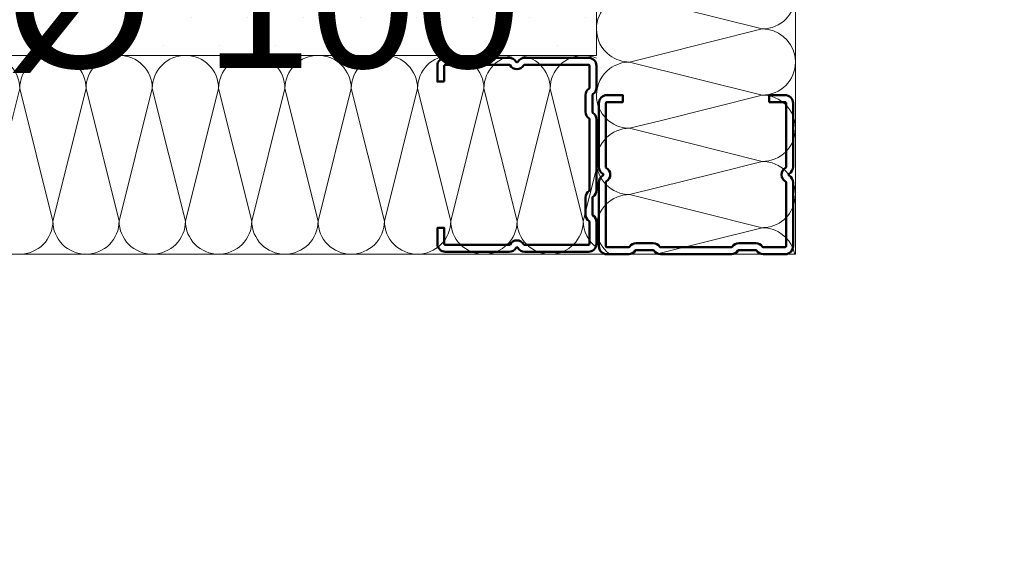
# Model space of a CAD drawing. Header units: metres. Extents: x -3.5 to 65.3, y -10.9 to 16.7.
# Tile 180 of 234: x 44.25 to 44.497, y 3.91 to 4.044. Entities that reach past the tile are written whole.
import ezdxf

# ---------------------------------------------------------------- set-up
doc = ezdxf.new("R2010")
doc.units = ezdxf.units.M
doc.header["$MEASUREMENT"] = 0
doc.linetypes.add('Wipeout_Contour', pattern=[1, 0, -1])
for name, color, linetype in [('102 - Bemaßung_ Beschriftung.Detail_ Ausschnitt', 7, 'Continuous'), ('660 - Unterkonstruktion.Trockenbau', 7, 'Continuous'), ('Neubau_102 - Bemaßung_ Beschriftung.Detail_ Ausschnitt', 7, 'Continuous'), ('Neubau_606 - Struktur.Wand Innen Ausbau', 7, 'Continuous')]:
    doc.layers.add(name, color=color, linetype=linetype)
doc.styles.add('ERSTELLTER_STIL_1', font='txt')
doc.dimstyles.new('ERSTELLTER_STIL__1', dxfattribs={"dimtxt": 0.04, "dimasz": 0.02128, "dimexe": 0.18, "dimexo": 0.0625, "dimgap": 0, "dimtad": 1, "dimtih": 1, "dimtoh": 1, "dimzin": 0, "dimdsep": 46, "dimtxsty": 'ERSTELLTER_STIL_1', "dimblk": 'ARROWHEAD_2', "dimblk1": 'ARROWHEAD_2', "dimblk2": 'ARROWHEAD_2', "dimcen": 0.09, "dimse1": 1, "dimse2": 1, "dimclrd": 7, "dimclre": 7, "dimclrt": 7, "dimazin": 0, "dimtfac": 1, "dimtdec": 4, "dimtmove": 0, "dimatfit": 3, "dimfxl": 1, "dimtolj": 1, "dimtzin": 0, "dimarcsym": 0})
doc.dimstyles.new('ERSTELLTER_STIL__3', dxfattribs={"dimtxt": 0.04, "dimasz": 0.02128, "dimexe": 0.18, "dimexo": 0.0625, "dimgap": 0, "dimtad": 1, "dimzin": 0, "dimdsep": 46, "dimtxsty": 'ERSTELLTER_STIL_1', "dimblk": 'ARROWHEAD_2', "dimblk1": 'ARROWHEAD_2', "dimblk2": 'ARROWHEAD_2', "dimcen": 0.09, "dimse1": 1, "dimse2": 1, "dimclrd": 7, "dimclre": 7, "dimclrt": 7, "dimazin": 0, "dimtfac": 1, "dimtdec": 4, "dimtmove": 0, "dimatfit": 3, "dimfxl": 1, "dimtolj": 1, "dimtzin": 0, "dimarcsym": 0})
doc.dimstyles.new('ERSTELLTER_STIL__6', dxfattribs={"dimtxt": 0.04, "dimasz": 0.02128, "dimexe": 0.18, "dimexo": 0.0625, "dimgap": 0, "dimtad": 1, "dimzin": 0, "dimdsep": 46, "dimtxsty": 'ERSTELLTER_STIL_1', "dimblk": 'ARROWHEAD_2', "dimblk1": 'ARROWHEAD_2', "dimblk2": 'ARROWHEAD_2', "dimcen": 0.09, "dimclrd": 7, "dimclre": 7, "dimclrt": 7, "dimazin": 0, "dimtfac": 1, "dimtdec": 4, "dimtmove": 0, "dimatfit": 3, "dimfxl": 1, "dimtolj": 1, "dimtzin": 0, "dimarcsym": 0})
doc.dimstyles.new('ERSTELLTER_STIL__7', dxfattribs={"dimtxt": 0.18, "dimasz": 0.010944, "dimexe": 0.18, "dimexo": 0.0625, "dimgap": 0, "dimtad": 0, "dimtih": 1, "dimtoh": 1, "dimdec": 4, "dimzin": 0, "dimdsep": 46, "dimcen": 0.09, "dimadec": 0, "dimazin": 0, "dimtfac": 1, "dimtdec": 4, "dimtmove": 0, "dimatfit": 3, "dimldrblk": 'ARROWHEAD_11', "dimfxl": 1, "dimtolj": 1, "dimtzin": 0, "dimarcsym": 0})
pattern_1 = [(45, (0, 0), (-0.007071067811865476, 0.007071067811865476), [0, -0.01])]

# ---------------------------------------------------------------- blocks, each defined once
blk = doc.blocks.new('*X76')
at = {"layer": 'Neubau_606 - Struktur.Wand Innen Ausbau', "color": 7, "linetype": 'Continuous', "lineweight": 5}
for p, q in [((44.40332145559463, 4.016666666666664), (44.41132036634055, 4.018666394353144)), ((44.40332145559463, 4.016666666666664), (44.41665295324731, 4.013333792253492)), ((44.40332145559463, 3.999999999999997), (44.42465366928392, 4.00533305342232)), ((44.40332145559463, 3.999999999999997), (44.43665478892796, 3.991666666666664)), ((44.40998270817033, 3.984998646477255), (44.43665478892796, 3.991666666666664))]:
    blk.add_line(p, q, dxfattribs=at)
for centre, radius, start, end in [((44.40332145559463, 4.024999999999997), 0.008333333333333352, 126.876402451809, 180), ((44.40332145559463, 4.024999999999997), 0.008333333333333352, 180, 270), ((44.40332145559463, 4.00833333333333), 0.008333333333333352, 90, 180), ((44.40332145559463, 4.00833333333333), 0.00833333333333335, 180, 270), ((44.40332145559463, 3.991666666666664), 0.008333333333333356, 90, 180), ((44.40332145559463, 3.991666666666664), 0.008333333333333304, 180, 233.1452345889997), ((44.43665478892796, 3.999999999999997), 0.008333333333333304, 270, 280.5416190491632), ((44.43665478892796, 3.98333333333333), 0.008333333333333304, 76.9612791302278, 90), ((44.43665478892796, 3.98333333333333), 0.008333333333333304, 11.5267646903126, 13.03855763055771)]:
    blk.add_arc(centre, radius, start, end, dxfattribs=at)
blk = doc.blocks.new('*X78')
at = {"layer": 'Neubau_606 - Struktur.Wand Innen Ausbau', "color": 7, "linetype": 'Continuous', "lineweight": 5}
for p in [(44.40332145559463, 4.049999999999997), (44.40998274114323, 4.034998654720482)]:
    blk.add_line(p, (44.43665478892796, 4.041666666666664), dxfattribs=at)
for centre, radius, start, end in [((44.40332145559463, 4.041666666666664), 0.008333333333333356, 90, 180), ((44.43665478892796, 4.049999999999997), 0.008333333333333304, 270, 0), ((44.40332145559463, 4.041666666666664), 0.008333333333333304, 180, 233.1451086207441), ((44.43665478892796, 4.033333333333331), 0.008333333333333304, 11.52676496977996, 90)]:
    blk.add_arc(centre, radius, start, end, dxfattribs=at)
blk = doc.blocks.new('*X79')
at = {"layer": 'Neubau_606 - Struktur.Wand Innen Ausbau', "color": 7, "linetype": 'Continuous', "lineweight": 5}
for p, q in [((44.40332145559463, 4.033333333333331), (44.4099827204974, 4.034998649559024)), ((44.40332145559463, 4.033333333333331), (44.43665478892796, 4.024999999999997)), ((44.41132036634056, 4.018666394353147), (44.43665478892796, 4.024999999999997)), ((44.41665295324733, 4.013333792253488), (44.43665478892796, 4.00833333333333)), ((44.42465366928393, 4.005333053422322), (44.43665478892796, 4.00833333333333))]:
    blk.add_line(p, q, dxfattribs=at)
for centre, radius, start, end in [((44.40332145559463, 4.041666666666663), 0.008333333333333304, 233.1451992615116, 270), ((44.43665478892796, 4.033333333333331), 0.008333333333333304, 0, 11.52678631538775), ((44.40332145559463, 4.024999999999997), 0.008333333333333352, 90, 126.8764024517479), ((44.43665478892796, 4.033333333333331), 0.008333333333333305, 270, 0), ((44.43665478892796, 4.016666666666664), 0.008333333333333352, 0, 90), ((44.43665478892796, 4.016666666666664), 0.008333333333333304, 270, 0), ((44.43665478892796, 3.999999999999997), 0.008333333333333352, 0, 90), ((44.43665478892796, 3.999999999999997), 0.008333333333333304, 280.5416190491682, 0), ((44.43665478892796, 3.98333333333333), 0.008333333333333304, 13.03855763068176, 76.96127913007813)]:
    blk.add_arc(centre, radius, start, end, dxfattribs=at)
blk = doc.blocks.new('*X80')
at = {"layer": 'Neubau_606 - Struktur.Wand Innen Ausbau', "color": 7, "linetype": 'Continuous', "lineweight": 5}
for p, q in [((44.25001166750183, 4.026665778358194), (44.24167823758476, 3.993332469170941)), ((44.25001166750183, 4.026665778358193), (44.25834490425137, 3.993332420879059)), ((44.26667833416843, 4.026665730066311), (44.25834490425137, 3.993332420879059)), ((44.26667833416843, 4.026665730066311), (44.27501157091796, 3.993332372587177)), ((44.28334500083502, 4.026665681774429), (44.27501157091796, 3.993332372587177)), ((44.28334500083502, 4.026665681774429), (44.29167823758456, 3.993332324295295)), ((44.30001166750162, 4.026665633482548), (44.29167823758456, 3.993332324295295)), ((44.30001166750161, 4.026665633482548), (44.30834490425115, 3.993332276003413)), ((44.31667833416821, 4.026665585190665), (44.30834490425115, 3.993332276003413)), ((44.31667833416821, 4.026665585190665), (44.32501157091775, 3.993332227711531)), ((44.3333450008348, 4.026665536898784), (44.32501157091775, 3.993332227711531)), ((44.3333450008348, 4.026665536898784), (44.34167823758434, 3.993332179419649)), ((44.35001166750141, 4.026665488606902), (44.34167823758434, 3.993332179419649)), ((44.35001166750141, 4.026665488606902), (44.35834490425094, 3.993332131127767)), ((44.366678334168, 4.026665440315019), (44.35834490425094, 3.993332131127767)), ((44.366678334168, 4.026665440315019), (44.37501157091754, 3.993332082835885)), ((44.38334500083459, 4.026665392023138), (44.37501157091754, 3.993332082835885)), ((44.38334500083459, 4.026665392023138), (44.39167823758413, 3.993332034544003)), ((44.39498812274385, 4.006571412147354), (44.39167823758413, 3.993332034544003))]:
    blk.add_line(p, q, dxfattribs=at)
for centre, radius, start, end in [((44.24167833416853, 4.026665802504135), 0.008333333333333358, 359.9998339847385, 89.99983398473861), ((44.25834500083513, 4.026665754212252), 0.008333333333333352, 89.99983398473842, 179.9998339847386), ((44.25834500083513, 4.026665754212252), 0.008333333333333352, 359.9998339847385, 89.99983398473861), ((44.27501166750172, 4.026665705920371), 0.008333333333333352, 89.99983398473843, 179.9998339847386), ((44.27501166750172, 4.026665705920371), 0.008333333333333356, 359.9998339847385, 89.99983398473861), ((44.29167833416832, 4.026665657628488), 0.008333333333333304, 89.99983398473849, 179.9998339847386), ((44.29167833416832, 4.026665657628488), 0.008333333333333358, 359.9998339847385, 89.99983398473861), ((44.30834500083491, 4.026665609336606), 0.008333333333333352, 89.99983398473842, 179.9998339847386), ((44.30834500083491, 4.026665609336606), 0.008333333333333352, 359.9998339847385, 89.99983398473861), ((44.32501166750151, 4.026665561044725), 0.008333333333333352, 89.99983398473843, 179.9998339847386), ((44.32501166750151, 4.026665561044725), 0.008333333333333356, 359.9998339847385, 89.99983398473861), ((44.34167833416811, 4.026665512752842), 0.008333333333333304, 89.99983398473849, 179.9998339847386), ((44.34167833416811, 4.026665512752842), 0.008333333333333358, 359.9998339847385, 89.99983398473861), ((44.3583450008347, 4.026665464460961), 0.008333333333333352, 89.99983398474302, 179.9998339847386), ((44.3583450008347, 4.026665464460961), 0.008333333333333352, 359.9998339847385, 89.99983398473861), ((44.3750116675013, 4.026665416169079), 0.008333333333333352, 89.99983398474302, 179.9998339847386), ((44.3750116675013, 4.026665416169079), 0.008333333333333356, 359.9998339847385, 89.99983398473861), ((44.3916783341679, 4.026665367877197), 0.008333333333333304, 89.99983398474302, 179.9998339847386), ((44.3916783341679, 4.026665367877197), 0.008333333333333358, 66.59833257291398, 89.99983398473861), ((44.25001157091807, 3.993332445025), 0.008333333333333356, 269.9998339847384, 359.9998339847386), ((44.26667823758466, 3.993332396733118), 0.008333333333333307, 179.9998339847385, 269.9998339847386), ((44.26667823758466, 3.993332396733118), 0.008333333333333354, 269.9998339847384, 359.9998339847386), ((44.28334490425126, 3.993332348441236), 0.008333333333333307, 179.9998339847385, 269.9998339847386), ((44.28334490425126, 3.993332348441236), 0.008333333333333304, 269.9998339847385, 359.9998339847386), ((44.30001157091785, 3.993332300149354), 0.008333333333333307, 179.9998339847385, 269.9998339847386), ((44.30001157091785, 3.993332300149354), 0.008333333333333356, 269.9998339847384, 359.9998339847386), ((44.31667823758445, 3.993332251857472), 0.008333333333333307, 179.9998339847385, 269.9998339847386), ((44.31667823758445, 3.993332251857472), 0.008333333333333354, 269.9998339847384, 359.9998339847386), ((44.33334490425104, 3.99333220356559), 0.008333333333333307, 179.9998339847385, 269.9998339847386), ((44.33334490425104, 3.99333220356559), 0.008333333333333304, 269.9998339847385, 359.9998339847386), ((44.35001157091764, 3.993332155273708), 0.008333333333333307, 179.9998339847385, 269.9998339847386), ((44.35001157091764, 3.993332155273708), 0.008333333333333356, 269.9998339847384, 359.9998339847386), ((44.36667823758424, 3.993332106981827), 0.008333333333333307, 179.9998339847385, 269.9998339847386), ((44.36667823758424, 3.993332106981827), 0.008333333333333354, 269.999833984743, 359.9998339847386), ((44.38334490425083, 3.993332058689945), 0.008333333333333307, 179.9998339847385, 269.9998339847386), ((44.38334490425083, 3.993332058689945), 0.008333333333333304, 269.999833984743, 359.9998339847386), ((44.40001157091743, 3.993332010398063), 0.008333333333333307, 179.9998339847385, 232.9283147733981)]:
    blk.add_arc(centre, radius, start, end, dxfattribs=at)
blk = doc.blocks.new('*D203')
at = {"layer": '102 - Bemaßung_ Beschriftung.Detail_ Ausschnitt', "color": 7, "linetype": 'Continuous', "lineweight": 5}
for p, q in [((44.15598810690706, 3.993081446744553), (44.18398810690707, 3.976915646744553)), ((44.19098810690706, 3.984998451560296), (44.14898810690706, 3.984998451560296)), ((44.16998810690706, 3.79499693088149), (44.16998810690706, 3.984998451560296)), ((44.15598810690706, 3.80307983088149), (44.18398810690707, 3.786914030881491)), ((44.19098810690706, 3.794997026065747), (44.14898810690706, 3.794997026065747)), ((44.16998810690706, 3.719997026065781), (44.16998810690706, 3.794997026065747))]:
    blk.add_line(p, q, dxfattribs=at)
at = {"layer": '102 - Bemaßung_ Beschriftung.Detail_ Ausschnitt', "color": 7, "lineweight": 5, "insert": (44.16198810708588, 3.859643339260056), "char_height": 0.04, "attachment_point": 7, "rotation": 90, "style": 'ERSTELLTER_STIL_1'}
blk.add_mtext('\\A1;{\\pql;\\fArial|b0|i0|c0|p38;19}', dxfattribs=at)
blk = doc.blocks.new('ARROWHEAD_2')
at = {"color": 0, "linetype": 'Continuous', "lineweight": 0}
for p, q in [((-0.3781315, -0.655), (0.3781315, 0.655)), ((0, 0), (-1, 0))]:
    blk.add_line(p, q, dxfattribs=at)
blk = doc.blocks.new('*D204')
at = {"layer": '102 - Bemaßung_ Beschriftung.Detail_ Ausschnitt', "color": 7, "linetype": 'Continuous', "lineweight": 5}
for p, q in [((44.15598810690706, 4.068084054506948), (44.18398810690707, 4.051918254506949)), ((44.19098810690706, 4.060001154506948), (44.14898810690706, 4.060001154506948)), ((44.16998810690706, 3.984998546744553), (44.16998810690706, 4.060001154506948)), ((44.15598810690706, 3.993081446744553), (44.18398810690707, 3.976915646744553))]:
    blk.add_line(p, q, dxfattribs=at)
at = {"layer": '102 - Bemaßung_ Beschriftung.Detail_ Ausschnitt', "color": 7, "lineweight": 5, "insert": (44.16242254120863, 3.997305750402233), "char_height": 0.04, "attachment_point": 7, "rotation": 90, "style": 'ERSTELLTER_STIL_1'}
blk.add_mtext('\\A1;{\\pql;\\fArial|b0|i0|c0|p38;7\\fArial|b0|i0|c0|p38;\\A1{\\H.66x;\\S5^  ;}}', dxfattribs=at)
at = {"color": 254, "linetype": 'Wipeout_Contour', "lineweight": 0, "ltscale": 177.3106325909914}
blk.add_wipeout([(44.16948810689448, 3.9898057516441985), (44.16948810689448, 4.055193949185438), (44.1144881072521, 4.055193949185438), (44.1144881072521, 3.9898057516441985)], dxfattribs=at).dxf.layer = '102 - Bemaßung_ Beschriftung.Detail_ Ausschnitt'
blk = doc.blocks.new('*D347')
at = {"layer": '102 - Bemaßung_ Beschriftung.Detail_ Ausschnitt', "color": 7, "linetype": 'Continuous', "lineweight": 5}
for p, q in [((44.3699881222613, 4.853602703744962), (44.3699881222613, 4.895602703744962)), ((44.4449881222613, 4.853602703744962), (44.4449881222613, 4.895602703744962)), ((44.3780710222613, 4.888602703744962), (44.3619052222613, 4.860602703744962)), ((44.45307102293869, 4.888602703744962), (44.4369052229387, 4.860602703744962)), ((44.3562961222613, 4.874602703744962), (44.3699881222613, 4.874602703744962)), ((44.3699881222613, 4.874602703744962), (44.4449881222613, 4.874602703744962))]:
    blk.add_line(p, q, dxfattribs=at)
at = {"layer": '102 - Bemaßung_ Beschriftung.Detail_ Ausschnitt', "color": 7, "lineweight": 5, "insert": (44.38229402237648, 4.882168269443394), "char_height": 0.04, "attachment_point": 7, "style": 'ERSTELLTER_STIL_1'}
blk.add_mtext('\\A1;{\\pql;\\fArial|b0|i0|c0|p38;7\\fArial|b0|i0|c0|p38;\\A1{\\H.66x;\\S5^  ;}}', dxfattribs=at)
at = {"color": 254, "linetype": 'Wipeout_Contour', "lineweight": 0, "ltscale": 178.7201047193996}
blk.add_wipeout([(44.37479402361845, 4.875102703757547), (44.44018222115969, 4.875102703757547), (44.44018222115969, 4.9301027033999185), (44.37479402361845, 4.9301027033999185)], dxfattribs=at).dxf.layer = '102 - Bemaßung_ Beschriftung.Detail_ Ausschnitt'
blk = doc.blocks.new('*D348')
at = {"layer": '102 - Bemaßung_ Beschriftung.Detail_ Ausschnitt', "color": 7, "linetype": 'Continuous', "lineweight": 5}
for p, q in [((44.45307102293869, 4.888602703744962), (44.4369052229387, 4.860602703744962)), ((44.6430696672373, 4.888602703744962), (44.6269038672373, 4.860602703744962)), ((44.4449881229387, 4.874602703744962), (44.6349867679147, 4.874602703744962))]:
    blk.add_line(p, q, dxfattribs=at)
at = {"layer": '102 - Bemaßung_ Beschriftung.Detail_ Ausschnitt', "color": 7, "lineweight": 5, "insert": (44.50963304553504, 4.882602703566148), "char_height": 0.04, "attachment_point": 7, "style": 'ERSTELLTER_STIL_1'}
blk.add_mtext('\\A1;{\\pql;\\fArial|b0|i0|c0|p38;19}', dxfattribs=at)
blk = doc.blocks.new('*D349')
at = {"layer": '102 - Bemaßung_ Beschriftung.Detail_ Ausschnitt', "color": 7, "linetype": 'Continuous', "lineweight": 5}
for p, q in [((44.6349867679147, 4.853602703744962), (44.6349867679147, 4.895602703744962)), ((44.70998676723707, 4.853602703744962), (44.70998676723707, 4.895602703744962)), ((44.6430696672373, 4.888602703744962), (44.6269038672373, 4.860602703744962)), ((44.70190386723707, 4.860602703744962), (44.71806966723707, 4.888602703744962)), ((44.4449881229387, 4.874602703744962), (44.6349867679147, 4.874602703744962)), ((44.6349867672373, 4.874602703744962), (44.70998676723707, 4.874602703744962)), ((44.70998676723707, 4.874602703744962), (44.72367876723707, 4.874602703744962))]:
    blk.add_line(p, q, dxfattribs=at)
at = {"layer": '102 - Bemaßung_ Beschriftung.Detail_ Ausschnitt', "color": 7, "lineweight": 5, "insert": (44.64729266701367, 4.882168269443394), "char_height": 0.04, "attachment_point": 7, "style": 'ERSTELLTER_STIL_1'}
blk.add_mtext('\\A1;{\\pql;\\fArial|b0|i0|c0|p38;7\\fArial|b0|i0|c0|p38;\\A1{\\H.66x;\\S5^  ;}}', dxfattribs=at)
at = {"color": 254, "linetype": 'Wipeout_Contour', "lineweight": 0, "ltscale": 179.7736732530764}
blk.add_wipeout([(44.63979266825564, 4.875102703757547), (44.705180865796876, 4.875102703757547), (44.705180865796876, 4.9301027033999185), (44.63979266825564, 4.9301027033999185)], dxfattribs=at).dxf.layer = '102 - Bemaßung_ Beschriftung.Detail_ Ausschnitt'
blk = doc.blocks.new('*D429')
at = {"layer": '102 - Bemaßung_ Beschriftung.Detail_ Ausschnitt', "color": 7, "linetype": 'Continuous', "lineweight": 5}
for p, q in [((43.34736669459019, 4.068081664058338), (43.3753666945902, 4.051915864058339)), ((44.3699881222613, 4.059998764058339), (43.34036669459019, 4.059998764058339)), ((43.3613666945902, 3.71999849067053), (43.3613666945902, 4.059998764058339)), ((43.34736669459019, 3.72808139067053), (43.3753666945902, 3.71191559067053)), ((43.9649899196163, 3.71999849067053), (43.34036669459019, 3.71999849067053))]:
    blk.add_line(p, q, dxfattribs=at)
at = {"color": 254, "linetype": 'Wipeout_Contour', "lineweight": 0, "ltscale": 174.0417604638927}
blk.add_wipeout([(43.36086669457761, 3.852144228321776), (43.36086669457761, 3.927853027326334), (43.30586669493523, 3.927853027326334), (43.30586669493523, 3.852144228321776)], dxfattribs=at).dxf.layer = '102 - Bemaßung_ Beschriftung.Detail_ Ausschnitt'
at = {"layer": '102 - Bemaßung_ Beschriftung.Detail_ Ausschnitt', "color": 7, "lineweight": 5, "insert": (43.35336669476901, 3.859644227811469), "char_height": 0.04, "attachment_point": 7, "rotation": 90, "style": 'ERSTELLTER_STIL_1'}
blk.add_mtext('\\A1;{\\pql;\\fArial|b0|i0|c0|p38;34}', dxfattribs=at)
blk = doc.blocks.new('ARROWHEAD_11')
at = {"color": 0, "linetype": 'Continuous', "lineweight": 0}
blk.add_line((0, 0), (-1, 0), dxfattribs=at)
at = {"color": 0, "linetype": 'Continuous', "lineweight": 0, "const_width": 0.25, "flags": 128}
blk.add_lwpolyline([(-0.125, 0, 1), (0.125, 0, 1)], format="xyb", close=True, dxfattribs=at)

msp = doc.modelspace()

# ---------------------------------------------------------------- hatches: boundary and pattern name
at = {"layer": 'Neubau_606 - Struktur.Wand Innen Ausbau', "linetype": 'Continuous', "lineweight": 0, "true_color": 0x000000}
h = msp.add_hatch(dxfattribs=at)
h.set_pattern_fill('Gips_0001', color=18, style=0, pattern_type=2)
h.set_pattern_definition(pattern_1)
h.paths.add_polyline_path([(43.56998797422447, 4.035001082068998), (44.3824881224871, 4.034998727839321), (44.3824881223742, 4.047498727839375), (43.56998797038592, 4.047501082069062)])
h = msp.add_hatch(dxfattribs=at)
h.set_pattern_fill('Gips_0001', color=18, style=0, pattern_type=2)
h.set_pattern_definition(pattern_1)
h.paths.add_polyline_path([(44.39498811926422, 4.034998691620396), (44.38248812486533, 4.047498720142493), (44.38248812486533, 4.034998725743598)])
h = msp.add_hatch(dxfattribs=at)
h.set_pattern_fill('Gips_0001', color=18, style=0, pattern_type=2)
h.set_pattern_definition(pattern_1)
h.paths.add_polyline_path([(44.38248812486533, 4.047498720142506), (44.39498811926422, 4.034998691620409), (44.39498811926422, 4.047498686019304)])

# ---------------------------------------------------------------- linework, layer by layer
at = {"layer": 'Neubau_606 - Struktur.Wand Innen Ausbau', "color": 1, "linetype": 'Continuous', "lineweight": 5}
for p, q in [((44.39498811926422, 5.099982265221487), (44.39498811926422, 4.034998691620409)), ((44.38248812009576, 4.034998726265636), (43.61998797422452, 4.035000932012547)), ((44.3824881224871, 4.034998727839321), (44.3949881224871, 4.03499869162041)), ((44.3824881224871, 4.034998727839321), (44.3949881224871, 4.03499869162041))]:
    msp.add_line(p, q, dxfattribs=at)
at = {"layer": 'Neubau_606 - Struktur.Wand Innen Ausbau', "color": 1, "linetype": 'Continuous', "lineweight": 5, "flags": 128}
for points in [[(44.4449881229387, 3.984998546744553), (44.44498811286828, 5.099982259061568)], [(43.61998798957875, 3.985000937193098), (44.39498812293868, 3.984998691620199)], [(44.44498812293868, 3.984998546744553), (44.39498812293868, 3.984998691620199)]]:
    msp.add_lwpolyline(points, dxfattribs=at)

# ---------------------------------------------------------------- block references
at = {"layer": 'Neubau_606 - Struktur.Wand Innen Ausbau', "color": 1, "lineweight": 13}
for name in ['*X78', '*X80', '*X79', '*X76']:
    msp.add_blockref(name, (0, 0), dxfattribs=at)

# ---------------------------------------------------------------- dimensions: what is measured, and where the dimension line sits
at = {"layer": '102 - Bemaßung_ Beschriftung.Detail_ Ausschnitt', "color": 7, "linetype": 'Continuous', "lineweight": 5}
dim = msp.add_linear_dim(base=(44.16998810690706, 3.984998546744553), p1=(43.86498994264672, 3.79499693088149), p2=(44.4449881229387, 3.984998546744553), angle=90, dimstyle='ERSTELLTER_STIL__3', dxfattribs=at)
dim.commit()
dim.dimension.update_dxf_attribs({"geometry": '*D203', "text_midpoint": (44.14198810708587, 3.890137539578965), "dimtype": 160, "text_rotation": 90})

# ---------------------------------------------------------------- next in the draw order: dimensions: what is measured, and where the dimension line sits
dim = msp.add_linear_dim(base=(44.16998810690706, 4.060001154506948), p1=(44.4449881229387, 3.984998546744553), p2=(43.54498796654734, 4.060001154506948), angle=90, dimstyle='ERSTELLTER_STIL__3', dxfattribs=at)
dim.commit()
dim.dimension.update_dxf_attribs({"geometry": '*D204', "text_midpoint": (44.14198810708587, 4.066576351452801), "dimtype": 160, "text_rotation": 90})

# ---------------------------------------------------------------- next in the draw order: dimensions: what is measured, and where the dimension line sits
dim = msp.add_linear_dim(base=(44.4449881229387, 4.874602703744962), p1=(44.3699881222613, 4.059998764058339), p2=(44.4449881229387, 3.984998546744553), dimstyle='ERSTELLTER_STIL__1', dxfattribs=at)
dim.commit()
dim.dimension.update_dxf_attribs({"geometry": '*D347', "text_midpoint": (44.45156462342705, 4.902602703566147), "dimtype": 160})

# ---------------------------------------------------------------- next in the draw order: dimensions: what is measured, and where the dimension line sits
dim = msp.add_linear_dim(base=(44.6349867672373, 4.874602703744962), p1=(44.4449881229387, 3.984998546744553), p2=(44.6349867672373, 3.744997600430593), dimstyle='ERSTELLTER_STIL__1', dxfattribs=at)
dim.commit()
dim.dimension.update_dxf_attribs({"geometry": '*D348', "text_midpoint": (44.54012724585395, 4.902602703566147), "dimtype": 160})
dim = msp.add_linear_dim(base=(43.3613666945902, 4.059998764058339), p1=(43.9649899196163, 3.71999849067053), p2=(44.3699881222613, 4.059998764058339), angle=90, dimstyle='ERSTELLTER_STIL__6', dxfattribs=at)
dim.commit()
dim.dimension.update_dxf_attribs({"geometry": '*D429', "text_midpoint": (43.333366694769, 3.890138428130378), "dimtype": 160, "text_rotation": 90})

# ---------------------------------------------------------------- next in the draw order: linework, layer by layer
at = {"layer": '660 - Unterkonstruktion.Trockenbau', "color": 7, "linetype": 'Continuous', "lineweight": 50, "flags": 128}
msp.add_lwpolyline([(44.35673824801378, 4.028398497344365), (44.35498824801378, 4.028398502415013), (44.35498825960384, 4.032398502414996, -0.414213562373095), (44.35698826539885, 4.034398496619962), (44.37303970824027, 4.034398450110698, -0.267949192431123), (44.37477175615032, 4.033398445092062, 0.5773502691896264), (44.37520476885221, 4.033398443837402, -0.267949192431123), (44.37693682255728, 4.034398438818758), (44.3929882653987, 4.034398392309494, -0.414213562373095), (44.39498825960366, 4.032398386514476), (44.39498824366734, 4.0268983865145, -0.2504916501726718), (44.39409934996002, 4.025235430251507, 0.2504916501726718), (44.3939882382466, 4.025027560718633), (44.393988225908, 4.020769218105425, 0.2504916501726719), (44.3940993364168, 4.020561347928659, -0.2504916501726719), (44.39498822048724, 4.018898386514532), (44.39498816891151, 4.001098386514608, -0.2504916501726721), (44.39409927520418, 3.999435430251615, 0.2504916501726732), (44.39398816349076, 3.999227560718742), (44.39398815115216, 3.994969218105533, 0.2504916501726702), (44.39409926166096, 3.994761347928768, -0.2504916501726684), (44.3949881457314, 3.993098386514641), (44.39498812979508, 3.987598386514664, -0.4142135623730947), (44.39298812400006, 3.985598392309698), (44.37693668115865, 3.985598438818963, -0.2679491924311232), (44.3752046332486, 3.986598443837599, 0.5773502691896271), (44.37477162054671, 3.986598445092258, -0.2679491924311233), (44.37303956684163, 3.985598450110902), (44.35698812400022, 3.985598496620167, -0.414213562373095), (44.35498812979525, 3.987598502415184), (44.35498814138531, 3.991598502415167), (44.35673814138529, 3.99159849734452), (44.35673812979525, 3.987598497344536, 0.414213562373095), (44.35698812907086, 3.98734849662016), (44.37303957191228, 3.987348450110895, 0.2679491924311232), (44.37325607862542, 3.987473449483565, -0.5773502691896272), (44.37672018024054, 3.987473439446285, 0.2679491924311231), (44.37693668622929, 3.987348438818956), (44.39298812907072, 3.987348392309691, 0.414213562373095), (44.39323812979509, 3.987598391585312), (44.39323814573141, 3.993098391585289, 0.25049165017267), (44.39312703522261, 3.993306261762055, -0.2504916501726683), (44.39223815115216, 3.994969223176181), (44.39223816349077, 3.999227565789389, -0.250491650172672), (44.3931270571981, 4.000890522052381, 0.2504916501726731), (44.39323816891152, 4.001098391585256), (44.39323822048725, 4.01889839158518, 0.2504916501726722), (44.39312710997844, 4.019106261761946, -0.2504916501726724), (44.392238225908, 4.020769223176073), (44.39223823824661, 4.025027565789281, -0.2504916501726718), (44.39312713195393, 4.026690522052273, 0.2504916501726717), (44.39323824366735, 4.026898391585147), (44.39323825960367, 4.032398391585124, 0.414213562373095), (44.39298826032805, 4.032648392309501), (44.37693681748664, 4.032648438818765, 0.2679491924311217), (44.3767203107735, 4.032523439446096, -0.5773502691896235), (44.37325620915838, 4.032523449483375, 0.2679491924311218), (44.37303970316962, 4.032648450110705), (44.3569882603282, 4.032648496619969, 0.4142135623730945), (44.35673825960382, 4.032398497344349)], format="xyb", close=True, dxfattribs=at)

# ---------------------------------------------------------------- next in the draw order: texts
at = {"layer": 'Neubau_102 - Bemaßung_ Beschriftung.Detail_ Ausschnitt', "color": 7, "linetype": 'Continuous', "lineweight": 9, "insert": (44.2188574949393, 4.117583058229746), "char_height": 0.034, "attachment_point": 2, "line_spacing_factor": 0.9132978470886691, "style": 'ERSTELLTER_STIL_1'}
msp.add_mtext('\\A1;{\\pqc;\\fArial|b0|i0|c0|p38;TW-ST03\\P\\pqc;\\fArial|b0|i0|c0|p38;HLS BD Ø 100}', dxfattribs=at)

# ---------------------------------------------------------------- next in the draw order: dimensions: what is measured, and where the dimension line sits
at = {"layer": '102 - Bemaßung_ Beschriftung.Detail_ Ausschnitt', "color": 7, "linetype": 'Continuous', "lineweight": 5}
dim = msp.add_linear_dim(base=(44.70998676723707, 4.874602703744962), p1=(44.6349867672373, 3.744997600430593), p2=(44.70998676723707, 3.719997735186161), dimstyle='ERSTELLTER_STIL__1', dxfattribs=at)
dim.commit()
dim.dimension.update_dxf_attribs({"geometry": '*D349', "text_midpoint": (44.71656326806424, 4.902602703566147), "dimtype": 160})

# ---------------------------------------------------------------- next in the draw order: linework, layer by layer
at = {"layer": '660 - Unterkonstruktion.Trockenbau', "color": 7, "linetype": 'Continuous', "lineweight": 50, "flags": 128}
msp.add_lwpolyline([(44.43838799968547, 4.023248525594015), (44.43838799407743, 4.024998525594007), (44.44238799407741, 4.024998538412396, -0.414213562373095), (44.44438800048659, 4.022998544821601), (44.444388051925, 4.006947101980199, -0.267949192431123), (44.44338805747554, 4.005215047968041, 0.5773502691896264), (44.44338805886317, 4.004782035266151, -0.267949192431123), (44.44438806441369, 4.003049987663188), (44.4443881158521, 3.986998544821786, -0.414213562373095), (44.44238812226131, 3.984998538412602), (44.43688812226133, 3.984998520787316, -0.2504916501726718), (44.43522516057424, 3.985887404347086, 0.2504916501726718), (44.43501729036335, 3.985998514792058), (44.43075894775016, 3.985998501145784, 0.2504916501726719), (44.4305510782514, 3.985887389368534, -0.2504916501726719), (44.42888812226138, 3.984998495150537), (44.41108812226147, 3.984998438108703, -0.2504916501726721), (44.40942516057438, 3.985887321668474, 0.2504916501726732), (44.40921729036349, 3.985998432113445), (44.40495894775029, 3.985998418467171, 0.2504916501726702), (44.40475107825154, 3.985887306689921, -0.2504916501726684), (44.40308812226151, 3.984998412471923), (44.39758812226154, 3.984998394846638, -0.4142135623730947), (44.39558811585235, 3.986998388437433), (44.39558806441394, 4.003049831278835, -0.2679491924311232), (44.39658805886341, 4.004781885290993, 0.5773502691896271), (44.39658805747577, 4.005214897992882, -0.2679491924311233), (44.39558805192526, 4.006946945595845), (44.39558800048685, 4.022998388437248, -0.414213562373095), (44.39758799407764, 4.024998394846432), (44.40158799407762, 4.024998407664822), (44.40158799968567, 4.02324840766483), (44.39758799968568, 4.023248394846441, 0.414213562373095), (44.39733800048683, 4.022998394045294), (44.39733805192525, 4.006946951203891, 0.2679491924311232), (44.39746305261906, 4.00673044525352, -0.5773502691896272), (44.39746306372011, 4.0032663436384, 0.2679491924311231), (44.39733806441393, 4.003049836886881), (44.39733811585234, 3.986998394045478, 0.414213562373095), (44.39758811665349, 3.986748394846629), (44.40308811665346, 3.986748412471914, 0.25049165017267), (44.40329598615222, 3.986859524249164, -0.2504916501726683), (44.40495894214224, 3.987748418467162), (44.40921728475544, 3.987748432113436, -0.250491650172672), (44.41088024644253, 3.986859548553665, 0.2504916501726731), (44.41108811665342, 3.986748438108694), (44.42888811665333, 3.986748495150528, 0.2504916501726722), (44.42909598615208, 3.986859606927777, -0.2504916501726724), (44.43075894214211, 3.987748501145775), (44.43501728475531, 3.987748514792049, -0.2504916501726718), (44.4366802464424, 3.986859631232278, 0.2504916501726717), (44.43688811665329, 3.986748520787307), (44.44238811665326, 3.986748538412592, 0.414213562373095), (44.44263811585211, 3.986998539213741), (44.4426380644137, 4.003049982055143, 0.2679491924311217), (44.44251306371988, 4.003266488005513, -0.5773502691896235), (44.44251305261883, 4.006730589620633, 0.2679491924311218), (44.44263805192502, 4.006947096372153), (44.4426380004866, 4.022998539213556, 0.4142135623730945), (44.44238799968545, 4.023248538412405)], format="xyb", close=True, dxfattribs=at)

# ---------------------------------------------------------------- next in the draw order: leaders
at = {"layer": 'Neubau_102 - Bemaßung_ Beschriftung.Detail_ Ausschnitt', "color": 1, "linetype": 'Continuous', "lineweight": 13, "annotation_type": 0, "has_hookline": 1, "hookline_direction": 1, "text_width": 0.307802}
for points in [[(44.99849668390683, 3.807497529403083), (44.52298351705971, 4.275239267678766), (44.47285451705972, 4.275239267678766)], [(44.79840066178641, 3.807497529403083), (44.48054370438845, 4.117583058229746), (44.3727584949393, 4.117583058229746)]]:
    msp.add_leader(points, dimstyle='ERSTELLTER_STIL__7', dxfattribs=at)

doc.saveas('drawing.dxf')
